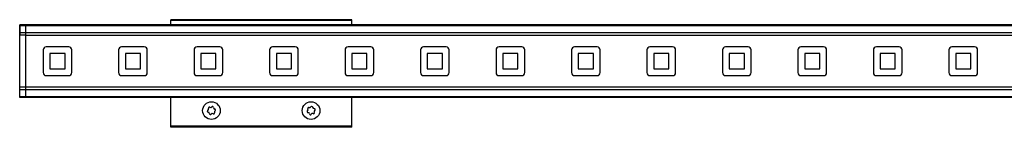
# Model space of a CAD drawing. Header units: millimetres. Extents: x -741 to 2548, y 394 to 730.
# Tile 6 of 13: x -91 to 235, y 695 to 730. Entities that reach past the tile are written whole.
import ezdxf

# ---------------------------------------------------------------- set-up
doc = ezdxf.new("R2010")
doc.units = ezdxf.units.MM

# ---------------------------------------------------------------- blocks, each defined once
blk = doc.blocks.new('Drawing View1')
at = {"color": 7, "linetype": 'Continuous', "lineweight": 25}
for p, q in [((-550, 17), (-550, 17.2)), ((-490, 17.2), (-550, 17.2)), ((-490, 17), (-550, 17)), ((-550, 15.5), (-550, 17)), ((-490, 17), (-490, 17.2)), ((-490, 15.5), (-490, 17)), ((-600, 15.26), (-600.01, 15.26)), ((-600.01, 15.26), (-600.01, 14.88)), ((-600.01, 14.88), (-600.01, 12.26)), ((-598, 15.5), (-600, 15.5)), ((-600, 15.21), (-600, 15.5)), ((-598, 15.21), (-600, 15.21)), ((-600, 12.9), (-600, 15.21)), ((-598, 15.21), (-598, 15.5)), ((-2, 15.5), (-598, 15.5)), ((-598, 15.21), (-598, 15.5)), ((-2, 15.21), (-598, 15.21)), ((-598, 12.9), (-598, 15.21)), ((-600.01, 12.26), (-600, 12.26)), ((-598, 12.9), (-600, 12.9)), ((-600, 12.06), (-600, 12.9)), ((-598, 12.06), (-600, 12.06)), ((-600, -5.06), (-600, 12.06)), ((-598, 12.06), (-598, 12.9)), ((-598, 12.9), (-598, 12.9)), ((-2, 12.9), (-598, 12.9)), ((-598, 12.05), (-598, 12.9)), ((-598, -5.06), (-598, 12.06)), ((-2, 12.05), (-598, 12.05)), ((-598, -5.06), (-598, 12.05)), ((-592.25, 7.25), (-592.25, -0.25)), ((-583.75, 8.25), (-591.25, 8.25)), ((-582.75, -0.25), (-582.75, 7.25)), ((-567.25, 7.25), (-567.25, -0.25)), ((-558.75, 8.25), (-566.25, 8.25)), ((-557.75, -0.25), (-557.75, 7.25)), ((-542.25, 7.25), (-542.25, -0.25)), ((-533.75, 8.25), (-541.25, 8.25)), ((-532.75, -0.25), (-532.75, 7.25)), ((-517.25, 7.25), (-517.25, -0.25)), ((-508.75, 8.25), (-516.25, 8.25)), ((-507.75, -0.25), (-507.75, 7.25)), ((-492.25, 7.25), (-492.25, -0.25)), ((-483.75, 8.25), (-491.25, 8.25)), ((-482.75, -0.25), (-482.75, 7.25)), ((-467.25, 7.25), (-467.25, -0.25)), ((-458.75, 8.25), (-466.25, 8.25)), ((-457.75, -0.25), (-457.75, 7.25)), ((-442.25, 7.25), (-442.25, -0.25)), ((-433.75, 8.25), (-441.25, 8.25)), ((-432.75, -0.25), (-432.75, 7.25)), ((-417.25, 7.25), (-417.25, -0.25)), ((-408.75, 8.25), (-416.25, 8.25)), ((-407.75, -0.25), (-407.75, 7.25)), ((-392.25, 7.25), (-392.25, -0.25)), ((-383.75, 8.25), (-391.25, 8.25)), ((-382.75, -0.25), (-382.75, 7.25)), ((-367.25, 7.25), (-367.25, -0.25)), ((-358.75, 8.25), (-366.25, 8.25)), ((-357.75, -0.25), (-357.75, 7.25)), ((-342.25, 7.25), (-342.25, -0.25)), ((-333.75, 8.25), (-341.25, 8.25)), ((-332.75, -0.25), (-332.75, 7.25)), ((-317.25, 7.25), (-317.25, -0.25)), ((-308.75, 8.25), (-316.25, 8.25)), ((-307.75, -0.25), (-307.75, 7.25)), ((-292.25, 7.25), (-292.25, -0.25)), ((-283.75, 8.25), (-291.25, 8.25)), ((-282.75, -0.25), (-282.75, 7.25)), ((-590, 6), (-590, 1)), ((-585, 6), (-590, 6)), ((-585, 1), (-585, 6)), ((-560, 6), (-565, 6)), ((-565, 6), (-565, 1)), ((-560, 1), (-560, 6)), ((-540, 6), (-540, 1)), ((-535, 6), (-540, 6)), ((-535, 1), (-535, 6)), ((-515, 6), (-515, 1)), ((-510, 6), (-515, 6)), ((-510, 1), (-510, 6)), ((-490, 6), (-490, 1)), ((-485, 6), (-490, 6)), ((-485, 1), (-485, 6)), ((-465, 6), (-465, 1)), ((-460, 6), (-465, 6)), ((-460, 1), (-460, 6)), ((-440, 6), (-440, 1)), ((-435, 6), (-440, 6)), ((-435, 1), (-435, 6)), ((-410, 6), (-415, 6)), ((-415, 6), (-415, 1)), ((-410, 1), (-410, 6)), ((-390, 6), (-390, 1)), ((-385, 6), (-390, 6)), ((-385, 1), (-385, 6)), ((-365, 6), (-365, 1)), ((-360, 6), (-365, 6)), ((-360, 1), (-360, 6)), ((-340, 6), (-340, 1)), ((-335, 6), (-340, 6)), ((-335, 1), (-335, 6)), ((-315, 6), (-315, 1)), ((-310, 6), (-315, 6)), ((-310, 1), (-310, 6)), ((-285, 6), (-290, 6)), ((-290, 6), (-290, 1)), ((-285, 1), (-285, 6)), ((-590, 1), (-585, 1)), ((-565, 1), (-560, 1)), ((-540, 1), (-535, 1)), ((-515, 1), (-510, 1)), ((-490, 1), (-485, 1)), ((-465, 1), (-460, 1)), ((-440, 1), (-435, 1)), ((-415, 1), (-410, 1)), ((-390, 1), (-385, 1)), ((-365, 1), (-360, 1)), ((-340, 1), (-335, 1)), ((-315, 1), (-310, 1)), ((-290, 1), (-285, 1)), ((-591.25, -1.25), (-583.75, -1.25)), ((-566.25, -1.25), (-558.75, -1.25)), ((-541.25, -1.25), (-533.75, -1.25)), ((-516.25, -1.25), (-508.75, -1.25)), ((-491.25, -1.25), (-483.75, -1.25)), ((-466.25, -1.25), (-458.75, -1.25)), ((-441.25, -1.25), (-433.75, -1.25)), ((-416.25, -1.25), (-408.75, -1.25)), ((-391.25, -1.25), (-383.75, -1.25)), ((-366.25, -1.25), (-358.75, -1.25)), ((-341.25, -1.25), (-333.75, -1.25)), ((-316.25, -1.25), (-308.75, -1.25)), ((-291.25, -1.25), (-283.75, -1.25)), ((-598, -5.06), (-600, -5.06)), ((-600, -5.9), (-600, -5.06)), ((-598, -5.9), (-600, -5.9)), ((-600, -8.21), (-600, -5.9)), ((-598, -5.9), (-598, -5.06)), ((-2, -5.06), (-598, -5.06)), ((-598, -5.9), (-598, -5.06)), ((-598, -5.9), (-598, -5.9)), ((-2, -5.9), (-598, -5.9)), ((-598, -8.21), (-598, -5.9)), ((-598, -8.21), (-600, -8.21)), ((-600, -8.5), (-600, -8.21)), ((-598, -8.5), (-600, -8.5)), ((-598, -8.5), (-598, -8.21)), ((-2, -8.21), (-598, -8.21)), ((-598, -8.5), (-598, -8.21)), ((-2, -8.5), (-598, -8.5)), ((-550, -17.9), (-550, -8.5)), ((-490, -17.9), (-490, -8.5)), ((-490, -17.9), (-550, -17.9)), ((-550, -18.1), (-550, -17.9)), ((-490, -18.1), (-550, -18.1)), ((-550, -18.3), (-550, -18.1)), ((-490, -18.3), (-550, -18.3)), ((-490, -18.1), (-490, -17.9)), ((-490, -18.3), (-490, -18.1))]:
    blk.add_line(p, q, dxfattribs=at)
for centre in [(-536.5, -12.8), (-503.5, -12.8)]:
    blk.add_circle(centre, 2.91, dxfattribs=at)
for centre, radius, start, end in [((-591.25, 7.25), 1, 90, 180), ((-583.75, 7.25), 1, 0, 90), ((-566.25, 7.25), 1, 90, 180), ((-558.75, 7.25), 1, 0, 90), ((-541.25, 7.25), 1, 90, 180), ((-533.75, 7.25), 1, 0, 90), ((-516.25, 7.25), 1, 90, 180), ((-508.75, 7.25), 1, 0, 90), ((-491.25, 7.25), 1, 90, 180), ((-483.75, 7.25), 1, 0, 90), ((-466.25, 7.25), 1, 90, 180), ((-458.75, 7.25), 1, 0, 90), ((-441.25, 7.25), 1, 90, 180), ((-433.75, 7.25), 1, 0, 90), ((-416.25, 7.25), 1, 90, 180), ((-408.75, 7.25), 1, 0, 90), ((-391.25, 7.25), 1, 90, 180), ((-383.75, 7.25), 1, 0, 90), ((-366.25, 7.25), 1, 90, 180), ((-358.75, 7.25), 1, 0, 90), ((-341.25, 7.25), 1, 90, 180), ((-333.75, 7.25), 1, 0, 90), ((-316.25, 7.25), 1, 90, 180), ((-308.75, 7.25), 1, 0, 90), ((-291.25, 7.25), 1, 90, 180), ((-283.75, 7.25), 1, 0, 90), ((-591.25, -0.25), 1, 180, 270), ((-583.75, -0.25), 1, 270, 0), ((-566.25, -0.25), 1, 180, 270), ((-558.75, -0.25), 1, 270, 0), ((-541.25, -0.25), 1, 180, 270), ((-533.75, -0.25), 1, 270, 0), ((-516.25, -0.25), 1, 180, 270), ((-508.75, -0.25), 1, 270, 0), ((-491.25, -0.25), 1, 180, 270), ((-483.75, -0.25), 1, 270, 0), ((-466.25, -0.25), 1, 180, 270), ((-458.75, -0.25), 1, 270, 0), ((-441.25, -0.25), 1, 180, 270), ((-433.75, -0.25), 1, 270, 0), ((-416.25, -0.25), 1, 180, 270), ((-408.75, -0.25), 1, 270, 0), ((-391.25, -0.25), 1, 180, 270), ((-383.75, -0.25), 1, 270, 0), ((-366.25, -0.25), 1, 180, 270), ((-358.75, -0.25), 1, 270, 0), ((-341.25, -0.25), 1, 180, 270), ((-333.75, -0.25), 1, 270, 0), ((-316.25, -0.25), 1, 180, 270), ((-308.75, -0.25), 1, 270, 0), ((-291.25, -0.25), 1, 180, 270), ((-283.75, -0.25), 1, 270, 0), ((-537.58, -13.02), 0.295, 116.6782, 266.0526), ((-537.94, -12.32), 0.49, 296.6782, 26.0526), ((-537.23, -11.97), 0.295, 56.6782, 206.0526), ((-536.8, -11.31), 0.49, 236.6782, 326.0526), ((-536.15, -11.75), 0.295, 356.6782, 146.0526), ((-535.36, -11.8), 0.49, 176.6782, 266.0526), ((-535.06, -13.28), 0.49, 116.6782, 206.0526), ((-535.42, -12.58), 0.295, 296.6782, 86.0526), ((-504.55, -13.14), 0.295, 123.4615, 272.8359), ((-504.98, -12.49), 0.49, 303.4615, 32.8359), ((-504.32, -12.06), 0.295, 63.4615, 212.8359), ((-503.97, -11.36), 0.49, 243.4615, 332.8359), ((-503.27, -11.72), 0.295, 3.4615, 152.8359), ((-502.49, -11.67), 0.49, 183.4615, 272.8359), ((-502.02, -13.11), 0.49, 123.4615, 212.8359), ((-502.45, -12.46), 0.295, 303.4615, 92.8359), ((-537.64, -13.8), 0.49, 356.6782, 86.0526), ((-536.85, -13.85), 0.295, 176.6782, 326.0526), ((-536.2, -14.29), 0.49, 56.6782, 146.0526), ((-535.77, -13.63), 0.295, 236.6782, 26.0526), ((-504.51, -13.93), 0.49, 3.4615, 92.8359), ((-503.73, -13.88), 0.295, 183.4615, 332.8359), ((-503.03, -14.24), 0.49, 63.4615, 152.8359), ((-502.68, -13.54), 0.295, 243.4615, 32.8359)]:
    blk.add_arc(centre, radius, start, end, dxfattribs=at)

msp = doc.modelspace()

# ---------------------------------------------------------------- block references
at = {"color": 7, "linetype": 'Continuous', "lineweight": 25}
msp.add_blockref('Drawing View1', (508.72, 713.1), dxfattribs=at)

doc.saveas('drawing.dxf')
